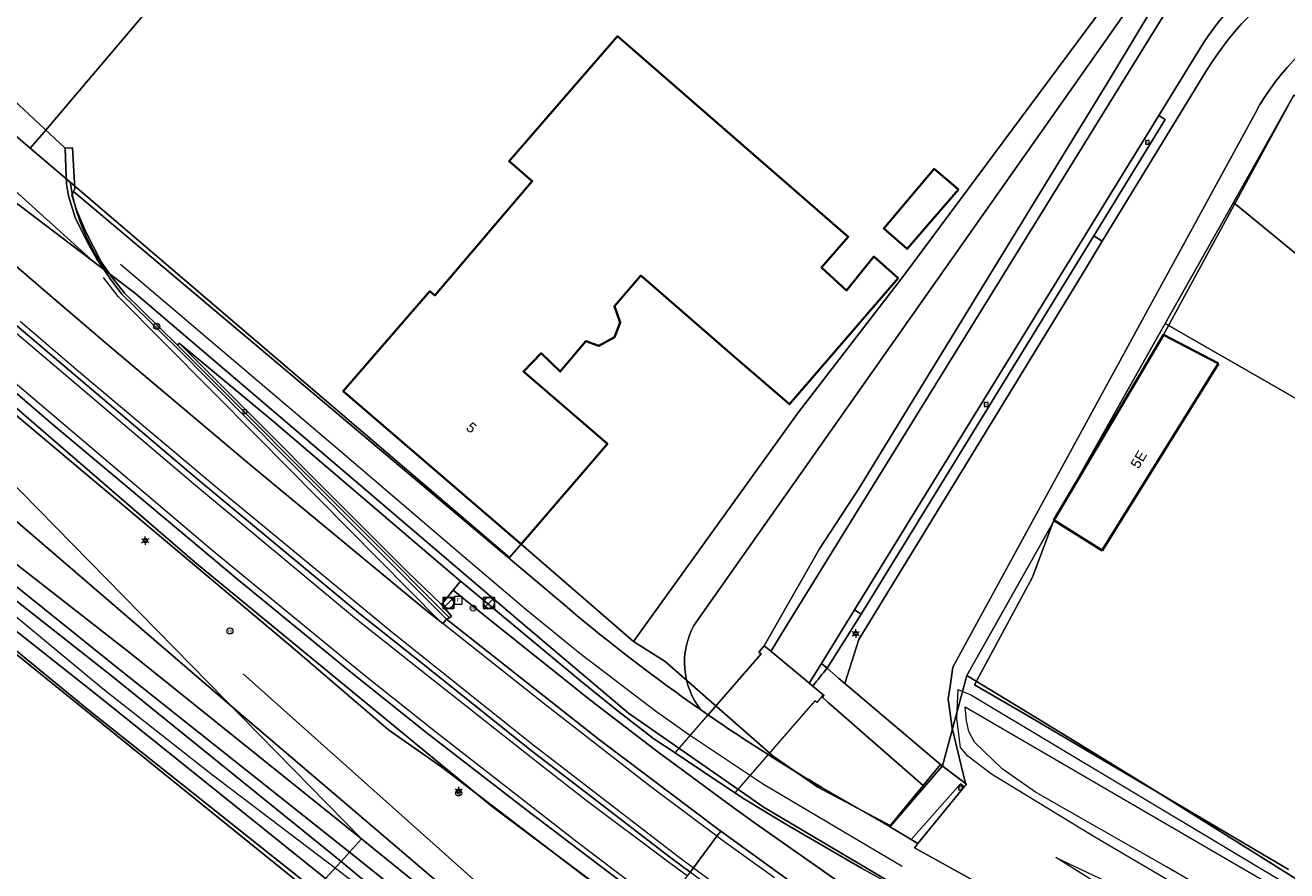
# Model space of a CAD drawing. Header units: metres. Extents: x 163628 to 167676, y 402708 to 405373.
# Tile 6 of 256: x 163904 to 163997, y 403133 to 403196. Entities that reach past the tile are written whole.
import ezdxf
from ezdxf.enums import TextEntityAlignment as Align

# ---------------------------------------------------------------- set-up
doc = ezdxf.new("R2010")
doc.units = ezdxf.units.M
doc.layers.get('0').update_dxf_attribs({"lineweight": 25})
for name, color, linetype, lineweight in [('X-CA190022.004-UO-BGT_Ondergrond$0$GE_117_WGIGeleideconstructie_Grens_GEM', 253, 'X-CA190022.004-UO-BGT_Ondergrond$0$Vangrail', 9), ('X-CA190022.004-UO-BGT_Ondergrond$0$GE_201_SHDHek_Lijn_GEM', 253, 'X-CA190022.004-UO-BGT_Ondergrond$0$Hekwerk', 9), ('X-CA190022.004-UO-BGT_Ondergrond$0$GE_202_SHDMuur30cm_Lijn_GEM', 253, 'Continuous', 9), ('X-CA190022.004-UO-BGT_Ondergrond$0$GE_203_VGOHaag_Lijn_GEM', 253, 'X-CA190022.004-UO-BGT_Ondergrond$0$Heg', 9), ('X-CA190022.004-UO-BGT_Ondergrond$0$GE_214_Wegmarkering_Lijn_GEM', 253, 'Continuous', 9), ('X-CA190022.004-UO-BGT_Ondergrond$0$GE_244_Taludlijn_Lijn_GEM', 253, 'Continuous', 9), ('X-CA190022.004-UO-BGT_Ondergrond$0$GE_262_OSHMuurKleinerDan30cm_Lijn_GEM', 253, 'Continuous', 9), ('X-CA190022.004-UO-BGT_Ondergrond$0$GE_311_WGDRijbaanRegionaleweg_Vlak_GEM', 253, 'Continuous', 9), ('X-CA190022.004-UO-BGT_Ondergrond$0$GE_314_WGDRijbaanLokaleweg_Vlak_GEM', 253, 'Continuous', 9), ('X-CA190022.004-UO-BGT_Ondergrond$0$GE_316_WGDFietspad_Vlak_GEM', 253, 'Continuous', 9), ('X-CA190022.004-UO-BGT_Ondergrond$0$GE_317_WGDVoetpad_Vlak_GEM', 253, 'Continuous', 9), ('X-CA190022.004-UO-BGT_Ondergrond$0$GE_318_WGDVoetpadoptrap_Vlak_GEM', 253, 'Continuous', 9), ('X-CA190022.004-UO-BGT_Ondergrond$0$GE_361_OWGBerm_Vlak_GEM', 253, 'Continuous', 9), ('X-CA190022.004-UO-BGT_Ondergrond$0$GE_367_OWGBerm_groenvoorziening_grasenk_GEM', 253, 'Continuous', 9), ('X-CA190022.004-UO-BGT_Ondergrond$0$GE_401_OTDErf_Vlak_GEM', 253, 'Continuous', 9), ('X-CA190022.004-UO-BGT_Ondergrond$0$GE_4502_GBKN_Huisnummer_Lijn_GEM', 7, 'Continuous', 9), ('X-CA190022.004-UO-BGT_Ondergrond$0$GE_461_BTDGraslandoverig_Vlak_GEM', 253, 'Continuous', 9), ('X-CA190022.004-UO-BGT_Ondergrond$0$GE_478_BTDGroenvoorziening_bosplantsoen_GEM', 253, 'Continuous', 9), ('X-CA190022.004-UO-BGT_Ondergrond$0$GE_479_BTDGroenvoorziening_grasenkruida_GEM', 253, 'Continuous', 9), ('X-CA190022.004-UO-BGT_Ondergrond$0$GE_502_WTDWaterloop_Vlak_GEM', 253, 'Continuous', 9), ('X-CA190022.004-UO-BGT_Ondergrond$0$GE_504_WTDWaterloop_sloot_Vlak_GEM', 253, 'Continuous', 9), ('X-CA190022.004-UO-BGT_Ondergrond$0$GE_541_OWTOever_slootkant_Vlak_GEM', 253, 'Continuous', 9), ('X-CA190022.004-UO-BGT_Ondergrond$0$GE_601_PNDgrondvlakpand_Vlak_MV_GEM', 34, 'Continuous', 35), ('X-CA190022.004-UO-BGT_Ondergrond$0$GE_661_SHDMuurGroterDan30cm_Vlak_GEM', 253, 'Continuous', 9), ('X-CA190022.004-UO-BGT_Ondergrond$0$GE_814_BRDVerkeersbord_Punt_GEM', 253, 'Continuous', 9), ('X-CA190022.004-UO-BGT_Ondergrond$0$GE_861_PALLichtmast_Punt_GEM', 253, 'Continuous', 9), ('X-CA190022.004-UO-BGT_Ondergrond$0$GE_885_PutInspectieofRioolput_Punt_GEM', 253, 'Continuous', 9), ('X-CA190022.004-UO-BGT_Ondergrond$0$GE_886_PutKolk_Punt_GEM', 253, 'Continuous', 9), ('X-CA190022.004-UO-BGT_Ondergrond$0$N-WE-RI-PUT_INSPECTIE-S', 253, 'Continuous', 9), ('X-CA190022.004-UO-KAD_Percelen$0$B-WE-KG-GRENS_PERCEEL-GV', 150, 'Continuous', 9), ('X-CA190022.004-UO-WHM_Riolering gemeente_NLCS$0$B-WE-RI-PUT-S', 214, 'Continuous', 15)]:
    doc.layers.add(name, color=color, linetype=linetype, lineweight=lineweight)
doc.styles.add('X-CA190022.004-UO-BGT_Ondergrond$0$BGT_NAR', font='arial.ttf', dxfattribs={"height": 1})
doc.styles.add('X-CA190022.004-UO-BGT_Ondergrond$0$NLCS-ISO', font='NLCS-ISO.ttf')
doc.linetypes.add('X-CA190022.004-UO-BGT_Ondergrond$0$Heg', pattern='A,5,-1.5,[2,dgnlstyle-meierijstad.shx,S=0.007937,R=45,X=0,Y=0],-1.5', length=8)
doc.linetypes.add('X-CA190022.004-UO-BGT_Ondergrond$0$Hekwerk', pattern='A,5,-1.5,[2,dgnlstyle-Veghel.shx,S=0.007937,R=0,X=0,Y=0],-1.5', length=8)
doc.linetypes.add('X-CA190022.004-UO-BGT_Ondergrond$0$Vangrail', pattern='A,10,-1.5,[3,dgnlstyle-Veghel.shx,S=0.007937,R=90,X=0,Y=0.5],-1,[3,dgnlstyle-Veghel.shx,S=0.007937,R=270,X=0,Y=-0.5],-1.5', length=14)

# ---------------------------------------------------------------- blocks, each defined once
blk = doc.blocks.new('X-CA190022.004-UO-BGT_Ondergrond$0$SIE-WEG_PAAL_VERKEERSBORD-SO')
at = {"linetype": 'ByBlock', "lineweight": 18}
blk.add_circle((0, 0), 1.5, dxfattribs=at)
at = {"linetype": 'ByBlock', "lineweight": 18, "style": 'X-CA190022.004-UO-BGT_Ondergrond$0$NLCS-ISO'}
blk.add_text('vb', height=1.5, dxfattribs=at).set_placement((0, 0.13), align=Align.MIDDLE_CENTER)
blk = doc.blocks.new('X-CA190022.004-UO-BGT_Ondergrond$0$IMGEOVerkeersbord')
at = {"xscale": 5, "yscale": 5, "zscale": 5}
blk.add_blockref('X-CA190022.004-UO-BGT_Ondergrond$0$SIE-WEG_PAAL_VERKEERSBORD-SO', (0, 0), dxfattribs=at)
blk = doc.blocks.new('X-CA190022.004-UO-BGT_Ondergrond$0$SRI-KOLK-SO')
at = {"color": 0, "linetype": 'ByBlock', "lineweight": 18}
blk.add_lwpolyline([(-1.125, -1.125), (1.125, -1.125), (1.125, 1.125), (-1.125, 1.125)], close=True, dxfattribs=at)
at = {"color": 0, "linetype": 'ByBlock', "lineweight": 18, "style": 'X-CA190022.004-UO-BGT_Ondergrond$0$NLCS-ISO'}
blk.add_text('k', height=1.5, dxfattribs=at).set_placement((0, 0), align=Align.MIDDLE_CENTER)
blk = doc.blocks.new('X-CA190022.004-UO-BGT_Ondergrond$0$IMGEOKolk')
at = {"xscale": 5, "yscale": 5, "zscale": 5}
blk.add_blockref('X-CA190022.004-UO-BGT_Ondergrond$0$SRI-KOLK-SO', (0, 0), dxfattribs=at)
blk = doc.blocks.new('X-CA190022.004-UO-BGT_Ondergrond$0$SRI-PUT_INSPECTIEPUT_RIOOLPUT-SO')
at = {"color": 0, "linetype": 'ByBlock', "lineweight": 18}
blk.add_lwpolyline([(-1.12, -1.12), (1.12, -1.12), (1.12, 1.12), (-1.12, 1.12)], close=True, dxfattribs=at)
at = {"color": 0, "linetype": 'ByBlock', "lineweight": 18, "style": 'X-CA190022.004-UO-BGT_Ondergrond$0$NLCS-ISO'}
blk.add_text('r', height=1.5, dxfattribs=at).set_placement((0, 0.28), align=Align.MIDDLE_CENTER)
blk = doc.blocks.new('X-CA190022.004-UO-BGT_Ondergrond$0$IMGEOInspectierioolput')
at = {"layer": 'X-CA190022.004-UO-BGT_Ondergrond$0$N-WE-RI-PUT_INSPECTIE-S', "xscale": 10, "yscale": 10, "zscale": 10}
blk.add_blockref('X-CA190022.004-UO-BGT_Ondergrond$0$SRI-PUT_INSPECTIEPUT_RIOOLPUT-SO', (0, 0), dxfattribs=at)
blk = doc.blocks.new('X-CA190022.004-UO-BGT_Ondergrond$0$N-SIE-WEG_LICHTMAST-SO')
h = blk.add_hatch(color=256)
h.paths.add_polyline_path([(1.16, 0.5, 0.658505), (-1.16, 0.5)])
h.paths.add_polyline_path([(-1.16, -0.5, 0.658505), (1.16, -0.5)])
at = {"flags": 128}
for points in [[(-2.19, 1.27), (-1.1, 0.63)], [(-1.16, 0.5), (1.16, 0.5)], [(0, 1.27), (0, 2.53)], [(1.1, 0.63), (2.19, 1.27)], [(-2.19, -1.27), (-1.1, -0.63)], [(-1.16, -0.5), (1.16, -0.5)], [(0, -1.27), (0, -2.53)], [(2.19, -1.27), (1.1, -0.63)]]:
    blk.add_lwpolyline(points, dxfattribs=at)
at = {"ltscale": 0.5}
blk.add_circle((0, 0), 1.27, dxfattribs=at)
at = {"style": 'X-CA190022.004-UO-BGT_Ondergrond$0$NLCS-ISO'}
blk.add_attdef('TYPE', text='', height=1.8, dxfattribs=at).set_placement((0, 2.53), align=Align.BOTTOM_CENTER)
blk = doc.blocks.new('X-CA190022.004-UO-BGT_Ondergrond$0$IMGEOLichtmastpaal')
at = {"xscale": 5, "yscale": 5, "zscale": 5}
blk.add_blockref('X-CA190022.004-UO-BGT_Ondergrond$0$N-SIE-WEG_LICHTMAST-SO', (0, 6.4), dxfattribs=at)
blk = doc.blocks.new('X-CA190022.004-UO-WHM_Riolering gemeente_NLCS$0$B-SRI-PUT_BETON-SO')
blk.add_line((-1.41, -1.41), (1.41, 1.41))
at = {"lineweight": -3, "flags": 128}
blk.add_lwpolyline([(2, -2), (2, 2), (-2, 2), (-2, -2)], close=True, dxfattribs=at)
at = {"lineweight": -3}
blk.add_circle((0, 0), 2, dxfattribs=at)

msp = doc.modelspace()

# ---------------------------------------------------------------- linework, layer by layer
at = {"layer": 'X-CA190022.004-UO-BGT_Ondergrond$0$GE_117_WGIGeleideconstructie_Grens_GEM'}
for p, q in [((163923.544, 403149.674), (163902.475, 403167.394)), ((163930.602, 403143.645), (163923.544, 403149.674)), ((163934.527, 403140.883), (163930.602, 403143.645)), ((163948.49, 403130.221), (163934.527, 403140.883))]:
    msp.add_line(p, q, dxfattribs=at)
at = {"layer": 'X-CA190022.004-UO-BGT_Ondergrond$0$GE_201_SHDHek_Lijn_GEM'}
for p, q in [((163978.035, 403154.894), (163973.76, 403146.949)), ((163973.76, 403146.949), (163977.489, 403144.798)), ((163977.489, 403144.798), (163996.881, 403133.356))]:
    msp.add_line(p, q, dxfattribs=at)
at = {"layer": 'X-CA190022.004-UO-BGT_Ondergrond$0$GE_202_SHDMuur30cm_Lijn_GEM'}
msp.add_line((163983.766, 403191.674), (163987.046, 403197.109), dxfattribs=at)
msp.add_line((163983.766, 403191.674), (163987.046, 403197.109), dxfattribs=at)
at = {"layer": 'X-CA190022.004-UO-BGT_Ondergrond$0$GE_203_VGOHaag_Lijn_GEM'}
for p, q in [((163937.696, 403152.028), (163945.493, 403145.795)), ((163945.493, 403145.795), (163950.545, 403141.93)), ((163950.545, 403141.93), (163951.254, 403141.408)), ((163951.254, 403141.408), (163955.492, 403138.29)), ((163955.492, 403138.29), (163957.441, 403136.855)), ((163957.441, 403136.855), (163967.993, 403129.482))]:
    msp.add_line(p, q, dxfattribs=at)
at = {"layer": 'X-CA190022.004-UO-BGT_Ondergrond$0$GE_214_Wegmarkering_Lijn_GEM'}
for p, q in [((163899.481, 403186.61), (163908.751, 403178.25)), ((163900.495, 403180.081), (163905.334, 403175.934)), ((163910.859, 403177.944), (163927.009, 403164.231)), ((163910.691, 403175.565), (163909.598, 403176.954)), ((163905.334, 403175.934), (163909.887, 403172.032)), ((163920.916, 403165.247), (163910.691, 403175.565)), ((163903.467, 403173.754), (163907.757, 403170.055)), ((163916.229, 403161.754), (163902.89, 403173.081)), ((163909.887, 403172.032), (163920.519, 403163.071)), ((163917.56, 403156.899), (163901.039, 403170.92)), ((163907.757, 403170.055), (163917.952, 403161.496)), ((163934.369, 403151.655), (163920.916, 403165.247)), ((163927.009, 403164.231), (163936.152, 403156.409)), ((163920.519, 403163.071), (163933.469, 403152.357)), ((163928.101, 403151.9), (163916.229, 403161.754)), ((163917.952, 403161.496), (163930.869, 403150.844)), ((163928.792, 403147.672), (163917.56, 403156.899)), ((163936.152, 403156.409), (163940.706, 403152.542)), ((163940.706, 403152.542), (163944.681, 403149.278)), ((163932.96, 403148.041), (163928.101, 403151.9)), ((163934.601, 403151.471), (163934.369, 403151.655)), ((163942.066, 403145.559), (163934.601, 403151.471)), ((163930.869, 403150.844), (163941.217, 403142.554)), ((163944.681, 403149.278), (163950.248, 403145.046)), ((163934.071, 403143.464), (163928.792, 403147.672)), ((163941.559, 403141.238), (163932.96, 403148.041)), ((163949.912, 403139.441), (163942.066, 403145.559)), ((163950.248, 403145.046), (163952.696, 403143.315)), ((163944.603, 403135.258), (163934.071, 403143.464)), ((163952.696, 403143.315), (163957.844, 403139.897)), ((163941.217, 403142.554), (163951.895, 403134.331)), ((163945.145, 403138.443), (163941.559, 403141.238)), ((163954.78, 403135.8), (163949.912, 403139.441)), ((163957.844, 403139.897), (163958.151, 403139.693)), ((163958.151, 403139.693), (163963.566, 403136.469)), ((163951.112, 403133.956), (163945.145, 403138.443)), ((163955.021, 403135.62), (163954.78, 403135.8)), ((163959.013, 403132.74), (163955.021, 403135.62)), ((163963.566, 403136.469), (163968.434, 403133.596)), ((163950.851, 403130.547), (163944.603, 403135.258)), ((163952.594, 403132.878), (163951.112, 403133.956)), ((163951.895, 403134.331), (163953.049, 403133.486)), ((163953.049, 403133.486), (163957.05, 403130.556))]:
    msp.add_line(p, q, dxfattribs=at)
at = {"layer": 'X-CA190022.004-UO-BGT_Ondergrond$0$GE_244_Taludlijn_Lijn_GEM'}
for p, q in [((163953.079, 403151.319), (163984.79, 403196.36)), ((163990.772, 403192.083), (163983.168, 403179.637)), ((163986.375, 403174.32), (163994.44, 403189.1)), ((163983.168, 403179.637), (163981.674, 403177.191)), ((163981.674, 403177.191), (163965.24, 403150.29)), ((163972.15, 403148.25), (163986.375, 403174.32)), ((163909.59, 403146.639), (163899.492, 403154.979)), ((163965.24, 403150.29), (163964.206, 403147.066)), ((163919.885, 403147.756), (163940.699, 403129.206)), ((163971.951, 403146.87), (163972.15, 403148.25)), ((163971.81, 403145.89), (163971.951, 403146.87)), ((163917.627, 403140.293), (163909.59, 403146.639)), ((163972.11, 403143.76), (163971.81, 403145.89)), ((163972.302, 403142.964), (163972.11, 403143.76)), ((163973.087, 403139.697), (163972.302, 403142.964)), ((163937.371, 403125.337), (163917.627, 403140.293)), ((163989.149, 403128.38), (163979.735, 403134.231)), ((163979.735, 403134.231), (163990.116, 403129.364))]:
    msp.add_line(p, q, dxfattribs=at)
msp.add_arc((164010.748, 403179.943), 23.375, 119.68976, 148.71236, dxfattribs=at)
at = {"layer": 'X-CA190022.004-UO-BGT_Ondergrond$0$GE_244_Taludlijn_Lijn_GEM', "extrusion": (0, 0, -1)}
for centre, radius, start, end in [((-164010.572, 403180.304), 18.374, 28.60294, 95.57225), ((-163958.083, 403148.616), 5.688, 321.97154, 28.37744)]:
    msp.add_arc(centre, radius, start, end, dxfattribs=at)
at = {"layer": 'X-CA190022.004-UO-BGT_Ondergrond$0$GE_262_OSHMuurKleinerDan30cm_Lijn_GEM'}
for p, q in [((163965.216, 403161.371), (163983.766, 403191.674)), ((163962.345, 403156.987), (163965.216, 403161.371)), ((163958.262, 403149.84), (163962.345, 403156.987))]:
    msp.add_line(p, q, dxfattribs=at)
at = {"layer": 'X-CA190022.004-UO-BGT_Ondergrond$0$GE_311_WGDRijbaanRegionaleweg_Vlak_GEM', "flags": 128}
for points in [[(163915.059, 403171.967), (163929.159, 403157.84), (163935.089, 403151.891), (163934.857, 403151.796), (163928.199, 403158.463), (163914.926, 403171.867), (163910.926, 403175.758), (163910.109, 403176.833), (163909.09, 403178.371), (163908.418, 403179.534), (163907.523, 403181.377), (163907.022, 403182.969), (163906.886, 403183.874), (163906.82, 403185.063), (163906.78, 403186.485), (163907.331, 403186.513), (163907.492, 403183.504), (163907.405, 403183.309), (163907.276, 403183.018), (163907.607, 403181.948), (163908.295, 403180.333), (163909.419, 403178.118), (163910.171, 403177.073), (163911.154, 403175.819), (163915.059, 403171.967)], [(163920.519, 403163.071), (163933.469, 403152.357), (163934.601, 403151.471), (163934.857, 403151.796), (163946.13, 403142.901), (163954.791, 403136.379), (163955.065, 403136.181), (163954.78, 403135.8), (163953.049, 403133.486), (163952.809, 403133.164), (163951.294, 403134.291), (163945.418, 403138.801), (163941.007, 403142.194), (163933.24, 403148.394), (163928.384, 403152.249), (163916.518, 403162.099), (163903.183, 403173.423), (163898.284, 403177.583), (163898.606, 403177.946), (163900.495, 403180.081), (163905.334, 403175.934), (163909.887, 403172.032), (163920.519, 403163.071)], [(163898.284, 403177.583), (163903.183, 403173.423), (163916.518, 403162.099), (163928.384, 403152.249), (163933.24, 403148.394), (163941.007, 403142.194), (163945.418, 403138.801), (163951.294, 403134.291), (163952.809, 403133.164), (163952.594, 403132.878), (163950.851, 403130.547), (163950.626, 403130.246), (163950.406, 403130.409), (163949.351, 403131.211), (163940.676, 403137.809), (163933.352, 403143.473), (163927.68, 403148.011), (163919.527, 403154.687), (163905.759, 403166.231), (163895.843, 403174.724), (163896.143, 403175.075), (163897.991, 403177.241), (163898.284, 403177.583)], [(163999.653, 403100.092), (163994.921, 403103.512), (163986.224, 403109.663), (163971.101, 403119.837), (163971.357, 403120.207), (163962.92, 403126.033), (163958.927, 403128.828), (163956.841, 403130.246), (163953.041, 403132.991), (163952.809, 403133.164), (163953.049, 403133.486), (163954.78, 403135.8), (163955.065, 403136.181)], [(163955.065, 403136.181), (163963.278, 403130.238), (163973.934, 403122.89), (163974.409, 403122.57), (163993.429, 403109.739), (164000.422, 403104.701)]]:
    msp.add_lwpolyline(points, dxfattribs=at)
at = {"layer": 'X-CA190022.004-UO-BGT_Ondergrond$0$GE_314_WGDRijbaanLokaleweg_Vlak_GEM', "flags": 128}
for points in [[(163898.418, 403194.292), (163906.78, 403186.485)], [(163906.78, 403186.485), (163906.82, 403185.063), (163906.886, 403183.874), (163907.022, 403182.969), (163907.523, 403181.377), (163908.418, 403179.534), (163909.09, 403178.371), (163910.109, 403176.833), (163910.926, 403175.758), (163914.926, 403171.867), (163928.199, 403158.463), (163934.857, 403151.796), (163934.601, 403151.471), (163933.469, 403152.357), (163920.519, 403163.071), (163909.887, 403172.032), (163905.334, 403175.934), (163900.495, 403180.081)]]:
    msp.add_lwpolyline(points, dxfattribs=at)
at = {"layer": 'X-CA190022.004-UO-BGT_Ondergrond$0$GE_316_WGDFietspad_Vlak_GEM', "flags": 128}
for points in [[(163990.62, 403194.254), (163989.832, 403192.974), (163987.326, 403188.902), (163964.909, 403152.475), (163962.481, 403148.529), (163961.588, 403147.078), (163961.377, 403147.253), (163958.889, 403149.319), (163958.757, 403149.429), (163958.826, 403149.541), (163960.066, 403151.549), (163986.75, 403194.75), (163987.617, 403196.154)], [(163982.534, 403180.038), (163965.413, 403152.164), (163964.909, 403152.475), (163987.326, 403188.902), (163987.801, 403188.612), (163982.534, 403180.038)], [(163975.135, 403128.083), (163965.427, 403133.463), (163959.852, 403136.703), (163957.048, 403138.382), (163956.822, 403138.531), (163956.112, 403139.002), (163953.66, 403140.628), (163951.705, 403141.939), (163950.143, 403142.986), (163947.528, 403144.995), (163944.734, 403147.241), (163935.992, 403154.517), (163935.886, 403154.605), (163933.59, 403156.563), (163922.121, 403166.345), (163915.182, 403172.136), (163915.059, 403171.967), (163911.154, 403175.819), (163910.171, 403177.073), (163909.419, 403178.118), (163908.295, 403180.333), (163907.607, 403181.948), (163907.276, 403183.018), (163907.405, 403183.309), (163943.741, 403152.67)], [(163965.413, 403152.164), (163962.9, 403148.174), (163962.481, 403148.529), (163964.909, 403152.475), (163965.413, 403152.164)], [(163961.991, 403145.774), (163958.556, 403141.816), (163956.112, 403139.002), (163951.705, 403141.939), (163951.732, 403141.97), (163954.136, 403144.742), (163958.031, 403149.233), (163957.874, 403149.369), (163958.262, 403149.84), (163958.757, 403149.429), (163958.889, 403149.319), (163961.377, 403147.253), (163961.588, 403147.078), (163961.844, 403146.865), (163962.619, 403146.221), (163962.143, 403145.651), (163961.991, 403145.774)], [(163953.603, 403145.112), (163953.919, 403144.892), (163954.136, 403144.742), (163954.263, 403144.654)], [(163958.556, 403141.816), (163958.624, 403141.772), (163958.692, 403141.729)], [(163962.509, 403139.406), (163967.484, 403136.512), (163967.487, 403136.516), (163969.091, 403135.557), (163969.585, 403135.261)], [(163969.585, 403135.261), (163969.326, 403134.946), (163973.195, 403132.815), (163984.388, 403126.693), (163987.435, 403124.968), (163990.518, 403123.065), (163993.378, 403121.287), (163996.071, 403119.44), (164000.887, 403115.96)]]:
    msp.add_lwpolyline(points, dxfattribs=at)
at = {"layer": 'X-CA190022.004-UO-BGT_Ondergrond$0$GE_316_WGDFietspad_Vlak_GEM'}
for centre, radius, start, end in [((164008.305, 403182.49), 21.24, 118.19241, 146.3669), ((164031.914, 403257.508), 136.987, 229.93499, 235.13363), ((164024.573, 403246.345), 123.63, 235.33967, 237.72485), ((164031.966, 403257.831), 137.291, 237.74317, 239.60802)]:
    msp.add_arc(centre, radius, start, end, dxfattribs=at)
at = {"layer": 'X-CA190022.004-UO-BGT_Ondergrond$0$GE_317_WGDVoetpad_Vlak_GEM', "flags": 128}
for points in [[(163961.844, 403146.865), (163961.588, 403147.078), (163962.481, 403148.529), (163962.9, 403148.174)], [(163972.997, 403139.433), (163972.713, 403139.662), (163969.091, 403135.557), (163967.487, 403136.516), (163969.977, 403139.542), (163970.296, 403139.924), (163971.26, 403141.08), (163973.087, 403139.697), (163973.165, 403139.638), (163973.116, 403139.578), (163972.997, 403139.433)], [(163972.997, 403139.433), (163969.585, 403135.261), (163969.091, 403135.557), (163972.713, 403139.662), (163972.997, 403139.433)]]:
    msp.add_lwpolyline(points, dxfattribs=at)
at = {"layer": 'X-CA190022.004-UO-BGT_Ondergrond$0$GE_317_WGDVoetpad_Vlak_GEM'}
msp.add_arc((163991.165, 403124.291), 37.004, 139.80394, 142.40825, dxfattribs=at)
at = {"layer": 'X-CA190022.004-UO-BGT_Ondergrond$0$GE_318_WGDVoetpadoptrap_Vlak_GEM', "flags": 128}
for points in [[(163962.9, 403148.174), (163963.747, 403147.456), (163964.206, 403147.066)], [(163964.206, 403147.066), (163971.26, 403141.08), (163970.296, 403139.924), (163969.977, 403139.542), (163962.979, 403145.657), (163962.549, 403146.032), (163962.597, 403146.086), (163962.673, 403146.176), (163962.619, 403146.221), (163961.844, 403146.865)]]:
    msp.add_lwpolyline(points, dxfattribs=at)
at = {"layer": 'X-CA190022.004-UO-BGT_Ondergrond$0$GE_318_WGDVoetpadoptrap_Vlak_GEM', "extrusion": (0, 0, -1)}
msp.add_arc((-163991.165, 403124.291), 37.004, 37.59175, 40.19606, dxfattribs=at)
at = {"layer": 'X-CA190022.004-UO-BGT_Ondergrond$0$GE_361_OWGBerm_Vlak_GEM', "flags": 128}
for points in [[(163915.182, 403172.136), (163931.999, 403155.271), (163934.504, 403152.869), (163935.235, 403152.019), (163935.089, 403151.891), (163929.159, 403157.84), (163915.059, 403171.967), (163915.182, 403172.136)], [(163915.182, 403172.136), (163922.121, 403166.345), (163933.59, 403156.563), (163935.886, 403154.605), (163935.35, 403153.931), (163934.504, 403152.869), (163931.999, 403155.271), (163915.182, 403172.136)]]:
    msp.add_lwpolyline(points, dxfattribs=at)
at = {"layer": 'X-CA190022.004-UO-BGT_Ondergrond$0$GE_367_OWGBerm_groenvoorziening_grasenk_GEM', "flags": 128}
for points in [[(163803.702, 403253.9), (163845.825, 403217.695), (163864.348, 403201.77), (163873.321, 403194.035), (163881.892, 403186.646), (163895.843, 403174.724), (163905.759, 403166.231), (163919.527, 403154.687), (163927.68, 403148.011), (163933.352, 403143.473), (163940.676, 403137.809), (163949.351, 403131.211), (163948.49, 403130.221), (163934.527, 403140.883), (163930.602, 403143.645), (163923.544, 403149.674), (163902.475, 403167.394), (163877.352, 403188.924), (163870.972, 403194.353), (163868.994, 403196.036), (163860.428, 403203.445), (163846.23, 403215.725), (163840.418, 403220.803)], [(163987.617, 403196.154), (163986.75, 403194.75), (163960.066, 403151.549), (163958.826, 403149.541), (163958.757, 403149.429), (163958.262, 403149.84), (163962.345, 403156.987), (163965.216, 403161.371), (163983.766, 403191.674), (163987.046, 403197.109), (163988.119, 403198.58), (163988.245, 403198.752), (163990.078, 403200.697), (163991.364, 403201.887), (163992.348, 403202.729), (163993.722, 403203.745), (163994.888, 403204.562), (163996.595, 403205.459), (163998.19, 403206.198)], [(163990.772, 403192.083), (163983.168, 403179.637), (163982.534, 403180.038), (163987.801, 403188.612), (163987.326, 403188.902), (163989.832, 403192.974), (163990.62, 403194.254)], [(163981.674, 403177.191), (163965.24, 403150.29), (163964.206, 403147.066), (163963.747, 403147.456), (163962.9, 403148.174), (163965.413, 403152.164), (163982.534, 403180.038), (163983.168, 403179.637), (163981.674, 403177.191)], [(164005.092, 403103.832), (163990.198, 403114.381), (163980.128, 403121.322), (163975.661, 403124.326), (163967.993, 403129.482), (163957.441, 403136.855), (163955.492, 403138.29), (163951.254, 403141.408), (163950.545, 403141.93), (163945.493, 403145.795), (163937.696, 403152.028), (163935.35, 403153.931), (163935.886, 403154.605)], [(163935.886, 403154.605), (163935.992, 403154.517), (163944.734, 403147.241), (163947.528, 403144.995), (163950.143, 403142.986), (163951.705, 403141.939), (163953.66, 403140.628), (163956.112, 403139.002), (163956.822, 403138.531), (163957.048, 403138.382), (163959.852, 403136.703), (163965.427, 403133.463), (163975.135, 403128.083), (163986.033, 403122.021), (163986.435, 403121.788), (163991.262, 403118.788), (163995.897, 403115.633), (163998.533, 403113.73)], [(164000.422, 403104.701), (163993.429, 403109.739), (163974.409, 403122.57), (163973.934, 403122.89), (163963.278, 403130.238), (163955.065, 403136.181), (163954.791, 403136.379), (163946.13, 403142.901), (163934.857, 403151.796), (163935.089, 403151.891), (163935.235, 403152.019), (163934.504, 403152.869), (163935.35, 403153.931), (163937.696, 403152.028), (163945.493, 403145.795), (163950.545, 403141.93), (163951.254, 403141.408), (163955.492, 403138.29), (163957.441, 403136.855), (163967.993, 403129.482), (163975.661, 403124.326)]]:
    msp.add_lwpolyline(points, dxfattribs=at)
at = {"layer": 'X-CA190022.004-UO-BGT_Ondergrond$0$GE_367_OWGBerm_groenvoorziening_grasenk_GEM', "extrusion": (0, 0, -1)}
msp.add_arc((-164008.305, 403182.49), 21.24, 33.6331, 61.80759, dxfattribs=at)
at = {"layer": 'X-CA190022.004-UO-BGT_Ondergrond$0$GE_367_OWGBerm_groenvoorziening_grasenk_GEM'}
msp.add_arc((164010.748, 403179.943), 23.375, 119.68976, 148.71236, dxfattribs=at)
at = {"layer": 'X-CA190022.004-UO-BGT_Ondergrond$0$GE_401_OTDErf_Vlak_GEM', "flags": 128}
for points in [[(163943.741, 403152.67), (163907.405, 403183.309), (163907.492, 403183.504), (163907.331, 403186.513), (163906.78, 403186.485), (163898.418, 403194.292), (163897.091, 403193.852), (163891.151, 403198.708), (163854.849, 403229.652), (163832.625, 403248.684)], [(163998.19, 403206.198), (163996.595, 403205.459), (163994.888, 403204.562), (163993.722, 403203.745), (163992.348, 403202.729), (163991.364, 403201.887), (163990.078, 403200.697), (163988.245, 403198.752), (163988.119, 403198.58), (163987.49, 403198.9), (163984.79, 403196.36), (163953.079, 403151.319)], [(163949.173, 403177.115), (163947.239, 403174.852), (163947.662, 403173.649), (163947.241, 403172.572), (163946.09, 403171.941), (163945.138, 403172.276), (163943.243, 403170.027), (163941.834, 403171.382), (163940.532, 403170.028), (163946.72, 403164.71), (163940.36, 403157.321), (163927.26, 403168.591), (163933.64, 403175.95), (163933.999, 403175.642), (163941.187, 403184.048), (163939.48, 403185.53), (163947.47, 403194.73), (163964.46, 403179.97), (163962.483, 403177.696), (163964.325, 403176.013), (163966.343, 403178.503), (163968.13, 403176.905), (163960.136, 403167.629), (163956.47, 403170.78), (163949.173, 403177.115)], [(163996.881, 403133.356), (163977.489, 403144.798), (163973.76, 403146.949), (163978.035, 403154.894), (163979.605, 403159.092), (163983.151, 403156.865), (163991.733, 403170.627), (163987.664, 403172.728), (163997.274, 403190.392)], [(163972.573, 403183.44), (163968.807, 403179.073), (163967.065, 403180.579), (163970.779, 403184.964), (163972.573, 403183.44)]]:
    msp.add_lwpolyline(points, dxfattribs=at)
at = {"layer": 'X-CA190022.004-UO-BGT_Ondergrond$0$GE_401_OTDErf_Vlak_GEM', "extrusion": (0, 0, -1)}
msp.add_arc((-164031.914, 403257.508), 136.987, 304.86637, 310.06501, dxfattribs=at)
at = {"layer": 'X-CA190022.004-UO-BGT_Ondergrond$0$GE_401_OTDErf_Vlak_GEM'}
msp.add_arc((163958.083, 403148.616), 5.688, 151.62256, 218.02846, dxfattribs=at)
at = {"layer": 'X-CA190022.004-UO-BGT_Ondergrond$0$GE_461_BTDGraslandoverig_Vlak_GEM', "flags": 128}
for points in [[(163860.741, 403197.39), (163861.616, 403197.257), (163862.728, 403196.472), (163863.919, 403195.322), (163873.892, 403180.446), (163878.194, 403174.179), (163882.634, 403169.425), (163894.779, 403159.74), (163910.285, 403147.543), (163927.096, 403133.946), (163925.952, 403132.681), (163909.238, 403146.132), (163893.728, 403158.372), (163881.684, 403168.192), (163876.867, 403172.956), (163872.427, 403179.206), (163862.994, 403194.419), (163861.982, 403194.941), (163860.741, 403197.39)], [(163928.614, 403135.623), (163927.727, 403134.642), (163910.774, 403148.082), (163895.307, 403160.513), (163883.337, 403170.124), (163878.853, 403174.771), (163874.458, 403180.902), (163864.171, 403195.612), (163862.9, 403196.658), (163861.685, 403197.561), (163863.073, 403196.907), (163864.507, 403195.965), (163875.758, 403181.738), (163879.885, 403175.584), (163884.051, 403170.994), (163895.961, 403161.462), (163911.636, 403149.232), (163928.614, 403135.623)], [(163925.181, 403131.829), (163908.537, 403145.063), (163892.953, 403157.826), (163881.106, 403167.257), (163876.245, 403172.397), (163871.622, 403178.704), (163861.982, 403194.941), (163862.994, 403194.419), (163872.427, 403179.206), (163876.867, 403172.956), (163881.684, 403168.192), (163893.728, 403158.372), (163909.238, 403146.132), (163925.952, 403132.681), (163925.181, 403131.829)], [(163870.972, 403194.353), (163928.614, 403135.623), (163911.636, 403149.232), (163895.961, 403161.462)], [(164005.373, 403072.551), (163988.737, 403085.446), (163972.816, 403097.727), (163956.594, 403110.308), (163942.936, 403120.728), (163927.096, 403133.946), (163927.727, 403134.642), (163943.773, 403121.787), (163957.07, 403111.044), (163973.214, 403098.434), (163989.144, 403086.011), (163994.22, 403082.458), (163992.448, 403084.452), (163989.618, 403086.721), (163973.959, 403098.803), (163957.69, 403111.711), (163944.546, 403122.688), (163928.614, 403135.623), (163870.972, 403194.353), (163877.352, 403188.924)], [(163877.352, 403188.924), (163902.475, 403167.394), (163923.544, 403149.674), (163930.602, 403143.645), (163934.527, 403140.883), (163948.49, 403130.221), (163949.159, 403129.71), (163960.551, 403121.41), (163974.748, 403110.932), (163990.477, 403098.694), (164007.713, 403084.139)], [(163895.307, 403160.513), (163910.774, 403148.082), (163927.727, 403134.642), (163927.096, 403133.946), (163910.285, 403147.543), (163894.779, 403159.74)], [(163954.263, 403144.654), (163954.136, 403144.742), (163958.031, 403149.233), (163957.874, 403149.369), (163958.262, 403149.84), (163958.757, 403149.429), (163958.889, 403149.319), (163961.377, 403147.253), (163961.588, 403147.078), (163961.844, 403146.865), (163962.619, 403146.221), (163962.673, 403146.176), (163962.597, 403146.086), (163962.549, 403146.032), (163962.979, 403145.657)], [(163962.979, 403145.657), (163969.977, 403139.542), (163967.487, 403136.516), (163967.484, 403136.512), (163962.509, 403139.406)], [(163958.692, 403141.729), (163958.624, 403141.772), (163958.556, 403141.816)], [(163928.614, 403135.623), (163944.546, 403122.688), (163957.69, 403111.711), (163973.959, 403098.803), (163989.618, 403086.721), (163992.448, 403084.452), (163994.22, 403082.458), (163989.144, 403086.011), (163973.214, 403098.434), (163957.07, 403111.044), (163943.773, 403121.787), (163927.727, 403134.642), (163928.614, 403135.623)], [(164004.353, 403070.984), (163987.708, 403084.053), (163971.577, 403096.136), (163955.258, 403108.891), (163941.891, 403119.407), (163925.952, 403132.681), (163927.096, 403133.946), (163942.936, 403120.728), (163956.594, 403110.308), (163972.816, 403097.727), (163988.737, 403085.446), (164005.373, 403072.551), (164004.353, 403070.984)]]:
    msp.add_lwpolyline(points, dxfattribs=at)
at = {"layer": 'X-CA190022.004-UO-BGT_Ondergrond$0$GE_461_BTDGraslandoverig_Vlak_GEM', "extrusion": (0, 0, -1)}
for centre, radius, start, end in [((-164024.573, 403246.345), 123.63, 302.27515, 304.66033), ((-164031.966, 403257.831), 137.291, 300.39198, 302.25683)]:
    msp.add_arc(centre, radius, start, end, dxfattribs=at)
at = {"layer": 'X-CA190022.004-UO-BGT_Ondergrond$0$GE_478_BTDGroenvoorziening_bosplantsoen_GEM', "flags": 128}
for points in [[(163953.079, 403151.319), (163984.79, 403196.36), (163987.49, 403198.9), (163988.119, 403198.58), (163987.046, 403197.109), (163983.766, 403191.674)], [(163983.766, 403191.674), (163965.216, 403161.371), (163962.345, 403156.987), (163958.262, 403149.84), (163957.874, 403149.369), (163958.031, 403149.233), (163954.136, 403144.742), (163953.919, 403144.892), (163953.603, 403145.112)], [(163986.375, 403174.32), (163972.15, 403148.25), (163971.951, 403146.87), (163971.81, 403145.89), (163972.11, 403143.76), (163972.302, 403142.964), (163973.087, 403139.697), (163971.26, 403141.08), (163964.206, 403147.066), (163965.24, 403150.29), (163981.674, 403177.191), (163983.168, 403179.637), (163990.772, 403192.083)], [(163994.44, 403189.1), (163986.375, 403174.32)]]:
    msp.add_lwpolyline(points, dxfattribs=at)
at = {"layer": 'X-CA190022.004-UO-BGT_Ondergrond$0$GE_478_BTDGroenvoorziening_bosplantsoen_GEM', "extrusion": (0, 0, -1)}
for centre, radius, start, end in [((-164010.748, 403179.943), 23.375, 31.28764, 60.31024), ((-163958.083, 403148.616), 5.688, 321.97154, 28.37744)]:
    msp.add_arc(centre, radius, start, end, dxfattribs=at)
at = {"layer": 'X-CA190022.004-UO-BGT_Ondergrond$0$GE_478_BTDGroenvoorziening_bosplantsoen_GEM'}
msp.add_arc((164010.572, 403180.304), 18.374, 84.42775, 151.39706, dxfattribs=at)
at = {"layer": 'X-CA190022.004-UO-BGT_Ondergrond$0$GE_479_BTDGroenvoorziening_grasenkruida_GEM', "flags": 128}
for points in [[(163997.274, 403190.392), (163987.664, 403172.728), (163984.304, 403167.042), (163979.605, 403159.092), (163978.035, 403154.894), (163973.76, 403146.949), (163977.489, 403144.798), (163996.881, 403133.356)], [(164000.887, 403115.96), (163996.071, 403119.44), (163993.378, 403121.287), (163990.518, 403123.065), (163987.435, 403124.968), (163984.388, 403126.693), (163973.195, 403132.815), (163969.326, 403134.946), (163969.585, 403135.261), (163972.997, 403139.433), (163973.116, 403139.578), (163973.165, 403139.638), (163973.087, 403139.697), (163972.302, 403142.964), (163972.11, 403143.76), (163971.81, 403145.89), (163971.951, 403146.87), (163972.15, 403148.25), (163986.375, 403174.32), (163994.44, 403189.1)], [(164021.456, 403112.63), (164021.313, 403111.925), (164019.978, 403110.585), (164019.25, 403110.638), (164001.261, 403124.595), (163993.033, 403129.627), (163982.623, 403135.745), (163974.999, 403140.382), (163973.257, 403141.702), (163972.721, 403142.352), (163972.444, 403144.497), (163972.54, 403146.614), (163972.892, 403146.461), (163973.525, 403146.186), (164004.105, 403127.874), (164014.567, 403120.11), (164021.459, 403113.493), (164021.456, 403112.63)]]:
    msp.add_lwpolyline(points, dxfattribs=at)
at = {"layer": 'X-CA190022.004-UO-BGT_Ondergrond$0$GE_479_BTDGroenvoorziening_grasenkruida_GEM', "extrusion": (0, 0, -1)}
msp.add_arc((-164010.572, 403180.304), 18.374, 28.60294, 95.57225, dxfattribs=at)
at = {"layer": 'X-CA190022.004-UO-BGT_Ondergrond$0$GE_502_WTDWaterloop_Vlak_GEM', "flags": 128}
msp.add_lwpolyline([(163814.92, 403199.007), (163831.641, 403218.219), (163855.887, 403199.887), (163860.471, 403197.472), (163871.5, 403178.508), (163875.45, 403173.045), (163876.107, 403172.244), (163880.82, 403167.27), (163924.961, 403131.586), (163912.681, 403118.013)], dxfattribs=at)
at = {"layer": 'X-CA190022.004-UO-BGT_Ondergrond$0$GE_504_WTDWaterloop_sloot_Vlak_GEM', "flags": 128}
msp.add_lwpolyline([(163973.076, 403145.339), (163997.447, 403131.132), (164001.981, 403128.232), (164006.703, 403124.765), (164013.931, 403119.376), (164019.887, 403114.318), (164020.387, 403113.514), (164020.69, 403112.607), (164020.686, 403111.842), (164019.897, 403111.361), (164019.602, 403111.456), (164017.965, 403112.576), (164003.462, 403123.936), (163997.102, 403128.206), (163987.897, 403133.555), (163978.253, 403139.045), (163975.789, 403140.77), (163973.759, 403142.733), (163973.338, 403143.513), (163973.161, 403144.308), (163973.076, 403145.339)], dxfattribs=at)
at = {"layer": 'X-CA190022.004-UO-BGT_Ondergrond$0$GE_541_OWTOever_slootkant_Vlak_GEM', "flags": 128}
for points in [[(163972.892, 403146.461), (163973.525, 403146.186), (164004.105, 403127.874), (164014.567, 403120.11), (164021.459, 403113.493), (164021.456, 403112.63), (164021.313, 403111.925), (164019.978, 403110.585), (164019.25, 403110.638), (164001.261, 403124.595), (163993.033, 403129.627), (163982.623, 403135.745), (163974.999, 403140.382), (163973.257, 403141.702), (163972.721, 403142.352), (163972.444, 403144.497), (163972.54, 403146.614), (163972.892, 403146.461)], [(163973.076, 403145.339), (163997.447, 403131.132), (164001.981, 403128.232), (164006.703, 403124.765), (164013.931, 403119.376), (164019.887, 403114.318), (164020.387, 403113.514), (164020.69, 403112.607), (164020.686, 403111.842), (164019.897, 403111.361), (164019.602, 403111.456), (164017.965, 403112.576), (164003.462, 403123.936), (163997.102, 403128.206), (163987.897, 403133.555), (163978.253, 403139.045), (163975.789, 403140.77), (163973.759, 403142.733), (163973.338, 403143.513), (163973.161, 403144.308), (163973.076, 403145.339)]]:
    msp.add_lwpolyline(points, dxfattribs=at)
at = {"layer": 'X-CA190022.004-UO-BGT_Ondergrond$0$GE_601_PNDgrondvlakpand_Vlak_MV_GEM', "flags": 128}
for points in [[(163949.173, 403177.115), (163947.239, 403174.852), (163947.662, 403173.649), (163947.241, 403172.572), (163946.09, 403171.941), (163945.138, 403172.276), (163943.243, 403170.027), (163941.834, 403171.382), (163940.532, 403170.028), (163946.72, 403164.71), (163940.36, 403157.321), (163927.26, 403168.591), (163933.64, 403175.95), (163933.999, 403175.642), (163941.187, 403184.048), (163939.48, 403185.53), (163947.47, 403194.73), (163964.46, 403179.97), (163962.483, 403177.696), (163964.325, 403176.013), (163966.343, 403178.503), (163968.13, 403176.905), (163960.136, 403167.629), (163956.47, 403170.78), (163949.173, 403177.115)], [(163972.573, 403183.44), (163968.807, 403179.073), (163967.065, 403180.579), (163970.779, 403184.964), (163972.573, 403183.44)], [(163991.733, 403170.627), (163983.151, 403156.865), (163979.605, 403159.092), (163984.304, 403167.042), (163987.664, 403172.728), (163991.733, 403170.627)]]:
    msp.add_lwpolyline(points, dxfattribs=at)
at = {"layer": 'X-CA190022.004-UO-BGT_Ondergrond$0$GE_661_SHDMuurGroterDan30cm_Vlak_GEM', "flags": 128}
msp.add_lwpolyline([(163924.961, 403131.586), (163880.82, 403167.27), (163876.107, 403172.244), (163875.45, 403173.045), (163871.5, 403178.508), (163860.471, 403197.472), (163860.741, 403197.39), (163861.982, 403194.941), (163871.622, 403178.704), (163876.245, 403172.397), (163881.106, 403167.257), (163892.953, 403157.826), (163908.537, 403145.063), (163925.181, 403131.829), (163924.961, 403131.586)], dxfattribs=at)
at = {"layer": 'X-CA190022.004-UO-KAD_Percelen$0$B-WE-KG-GRENS_PERCEEL-GV', "flags": 128}
for points in [[(163986.805, 403056.602), (163988.881, 403059.062), (164005.008, 403078.166), (163983.216, 403090.521), (163948.726, 403120.039), (163918.572, 403145.78), (163896.276, 403164.94), (163884.246, 403175.487), (163864.145, 403195.719), (163856.763, 403203.077), (163846.648, 403211.559), (163832.005, 403224.052), (163804.154, 403247.719), (163777.26, 403270.884), (163751.827, 403292.379), (163718.294, 403320.865), (163693, 403339.322), (163678.617, 403351.124), (163657.149, 403369.562), (163628.476, 403394.003)], [(163789.989, 403277.544), (163865.946, 403212.67), (163886.842, 403194.843), (163887.341, 403194.464), (163888.885, 403193.292), (163909.91, 403177.332), (163909.75, 403177.539), (163909.195, 403178.373), (163908.697, 403179.243), (163908.26, 403180.144), (163907.885, 403181.074), (163907.573, 403182.026), (163907.327, 403182.997), (163907.149, 403183.976), (163904.209, 403186.487), (163896.032, 403193.495), (163890.534, 403198.207), (163890.846, 403198.572), (163810.126, 403267.475)], [(163810.126, 403267.475), (163890.846, 403198.572), (163890.534, 403198.207), (163896.032, 403193.495), (163904.209, 403186.487), (163905.049, 403187.482), (163944.042, 403233.467), (163949.701, 403230.332), (163956.21, 403226.861), (163962.596, 403223.723), (163970.796, 403220.008), (163979.185, 403216.917), (163988.184, 403214.062), (163996.216, 403211.855), (164033.327, 403206.916)], [(163804.154, 403247.719), (163832.005, 403224.052), (163846.648, 403211.559), (163856.763, 403203.077), (163864.145, 403195.719), (163884.246, 403175.487), (163896.276, 403164.94), (163918.572, 403145.78), (163948.726, 403120.039), (163983.216, 403090.521), (164005.008, 403078.166), (164007.974, 403081.606), (163961.91, 403121.39), (163953.603, 403126.462), (163938.264, 403137.97), (163916.342, 403155.991), (163884.498, 403183.483), (163808.515, 403248.408)], [(163808.515, 403248.408), (163884.498, 403183.483), (163916.342, 403155.991), (163938.264, 403137.97), (163953.603, 403126.462), (163961.91, 403121.39), (164007.974, 403081.606)], [(164033.327, 403206.916), (163996.216, 403211.855), (163986.605, 403201.417), (163968.541, 403177.106), (163960.787, 403167.032), (163948.647, 403150.158), (163950.972, 403148.683), (163958.92, 403141.707), (163962.213, 403139.418), (163967.598, 403136.566), (163971.386, 403140.995), (163973.192, 403147.657), (163987.804, 403173.587), (163992.826, 403182.499), (163997.274, 403190.392)], [(163998.202, 403113.9), (163995.713, 403115.734), (163993.18, 403117.508), (163990.605, 403119.219), (163987.989, 403120.867), (163985.333, 403122.451), (163982.64, 403123.97), (163970.089, 403130.861), (163970.126, 403130.903), (163958.273, 403137.927), (163948.27, 403144.864), (163940.35, 403151.579), (163911.989, 403175.753), (163909.91, 403177.332), (163888.885, 403193.292), (163887.341, 403194.464)], [(164005.48, 403127.627), (163986.647, 403139.42), (163980.651, 403143.091), (163973.192, 403147.657), (163971.386, 403140.995), (163967.598, 403136.566), (163962.213, 403139.418), (163958.92, 403141.707), (163950.972, 403148.683), (163948.647, 403150.158), (163940.36, 403157.321), (163939.512, 403156.336), (163907.149, 403183.976), (163907.327, 403182.997), (163907.573, 403182.026), (163907.885, 403181.074), (163908.26, 403180.144), (163908.697, 403179.243), (163909.195, 403178.373), (163909.75, 403177.539), (163909.91, 403177.332), (163911.989, 403175.753), (163940.35, 403151.579), (163948.27, 403144.864), (163958.273, 403137.927), (163970.126, 403130.903)]]:
    msp.add_lwpolyline(points, dxfattribs=at)
for points in [[(163948.647, 403150.158), (163960.787, 403167.032), (163968.541, 403177.106), (163986.605, 403201.417), (163996.216, 403211.855), (163988.184, 403214.062), (163979.185, 403216.917), (163970.796, 403220.008), (163962.596, 403223.723), (163956.21, 403226.861), (163949.701, 403230.332), (163944.042, 403233.467), (163905.049, 403187.482), (163904.209, 403186.487), (163907.149, 403183.976), (163939.512, 403156.336), (163940.36, 403157.321)], [(163992.826, 403182.499), (164006.241, 403171.486), (164011.76, 403178.439), (163997.274, 403190.392)], [(163987.804, 403173.587), (164001.609, 403165.649), (164006.241, 403171.486), (163992.826, 403182.499)], [(163987.804, 403173.587), (163973.192, 403147.657), (163980.651, 403143.091), (163986.647, 403139.42), (164005.48, 403127.627), (164019.807, 403116.013), (164045.923, 403138.62), (164006.241, 403171.486), (164001.609, 403165.649)]]:
    msp.add_lwpolyline(points, close=True, dxfattribs=at)

# ---------------------------------------------------------------- block references
at = {"layer": 'X-CA190022.004-UO-BGT_Ondergrond$0$GE_814_BRDVerkeersbord_Punt_GEM', "xscale": 0.03, "yscale": 0.03, "zscale": 0.02}
for p in [(163913.524, 403173.365), (163936.83, 403152.605), (163918.914, 403150.927), (163935.77, 403138.977)]:
    msp.add_blockref('X-CA190022.004-UO-BGT_Ondergrond$0$IMGEOVerkeersbord', p, dxfattribs=at)
at = {"layer": 'X-CA190022.004-UO-BGT_Ondergrond$0$GE_861_PALLichtmast_Punt_GEM', "xscale": 0.025, "yscale": 0.025, "zscale": 0.025}
for p in [(163912.683, 403157.419), (163965.01, 403150.57), (163935.77, 403138.977)]:
    msp.add_blockref('X-CA190022.004-UO-BGT_Ondergrond$0$IMGEOLichtmastpaal', p, dxfattribs=at)
at = {"layer": 'X-CA190022.004-UO-BGT_Ondergrond$0$GE_885_PutInspectieofRioolput_Punt_GEM', "xscale": 0.025, "yscale": 0.025, "zscale": 0.025}
msp.add_blockref('X-CA190022.004-UO-BGT_Ondergrond$0$IMGEOInspectierioolput', (163935.73, 403153.187), dxfattribs=at)
at = {"layer": 'X-CA190022.004-UO-BGT_Ondergrond$0$GE_886_PutKolk_Punt_GEM', "xscale": 0.025, "yscale": 0.025, "zscale": 0.025}
for p in [(163986.487, 403186.92), (163920.014, 403167.082), (163974.609, 403167.608), (163972.726, 403139.363)]:
    msp.add_blockref('X-CA190022.004-UO-BGT_Ondergrond$0$IMGEOKolk', p, dxfattribs=at)
at = {"layer": 'X-CA190022.004-UO-WHM_Riolering gemeente_NLCS$0$B-WE-RI-PUT-S', "xscale": 0.2, "yscale": 0.2, "zscale": 0.2}
for p in [(163935.008, 403152.992), (163938, 403152.992)]:
    msp.add_blockref('X-CA190022.004-UO-WHM_Riolering gemeente_NLCS$0$B-SRI-PUT_BETON-SO', p, dxfattribs=at)

# ---------------------------------------------------------------- texts
at = {"layer": 'X-CA190022.004-UO-BGT_Ondergrond$0$GE_4502_GBKN_Huisnummer_Lijn_GEM', "style": 'X-CA190022.004-UO-BGT_Ondergrond$0$BGT_NAR'}
for s, rotation, p in [('5', 319.3, (163936.708, 403165.904)), ('5E', 59.4, (163985.845, 403163.56))]:
    msp.add_text(s, height=0.75, rotation=rotation, dxfattribs=at).set_placement(p, align=Align.MIDDLE_CENTER)

doc.saveas('drawing.dxf')
